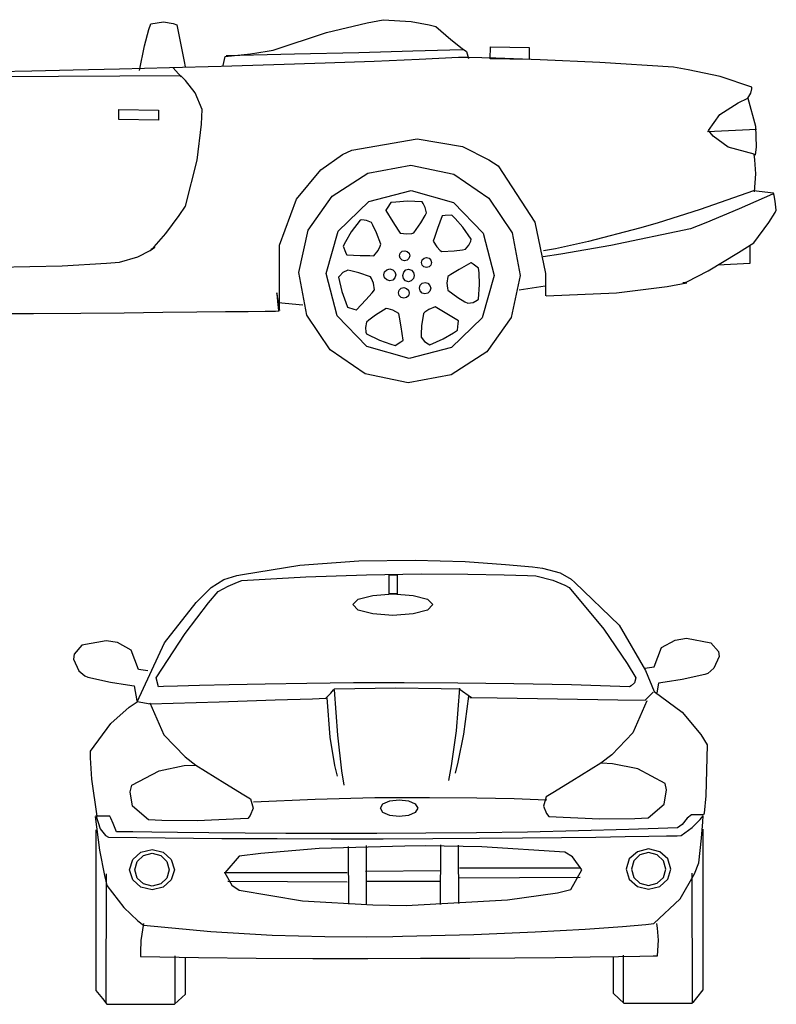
# Model space of a CAD drawing. Extents: x 6796 to 11184, y 929 to 3966.
# Tile 2 of 2: x 8991 to 11184, y 934 to 3788. Entities that reach past the tile are written whole.
import ezdxf

# ---------------------------------------------------------------- set-up
doc = ezdxf.new("R2010")
doc.units = 0
doc.header["$LTSCALE"] = 0.000394
doc.header["$MEASUREMENT"] = 0
doc.layers.add('LAYER_1', color=7, linetype='CONTINUOUS')

msp = doc.modelspace()

# ---------------------------------------------------------------- linework, layer by layer
at = {"layer": 'LAYER_1', "color": 7, "linetype": 'Continuous'}
for p, q in [((9365.4, 3759.6), (9371.3, 3776.7)), ((9371.3, 3776.7), (9407.6, 3781.9)), ((9407.6, 3781.9), (9435.3, 3777)), ((9435.3, 3777), (9446.4, 3772.9)), ((9446.4, 3772.9), (9458.7, 3710.4)), ((9880.6, 3751.4), (9998.1, 3779.6)), ((9998.1, 3779.6), (10044.6, 3788.2)), ((10044.6, 3788.2), (10125.3, 3782.7)), ((10125.3, 3782.7), (10178.4, 3773.7)), ((10178.4, 3773.7), (10197.5, 3768.9)), ((10197.5, 3768.9), (10240.8, 3730.4)), ((9352.1, 3712.4), (9365.4, 3759.6)), ((9725.7, 3699.9), (9880.6, 3751.4)), ((9337.8, 3641.4), (9352.1, 3712.4)), ((10240.8, 3730.4), (10273.3, 3704.8)), ((9458.7, 3710.4), (9467.5, 3667.3)), ((9586.8, 3681.5), (9660.1, 3689.6)), ((9589.7, 3684.3), (9787.7, 3688.9)), ((9660.1, 3689.6), (9708.3, 3696.8)), ((9708.3, 3696.8), (9725.7, 3699.9)), ((9787.7, 3688.9), (9974.1, 3693.5)), ((9974.1, 3693.5), (10130.3, 3697.5)), ((10130.3, 3697.5), (10237.6, 3700.4)), ((10237.6, 3700.4), (10277.5, 3701.4)), ((10273.3, 3704.8), (10286.1, 3695.6)), ((10286.1, 3695.6), (10291.6, 3675.3)), ((10355.2, 3674.4), (10355.6, 3709.1)), ((10355.6, 3709.1), (10468.3, 3707.6)), ((10468.3, 3707.6), (10467.8, 3673)), ((9467.5, 3667.3), (9470.8, 3651.2)), ((9727.2, 3657), (9575.2, 3652.6)), ((9580.7, 3655.6), (9586.8, 3681.5)), ((9876.4, 3661.9), (9727.2, 3657)), ((10018.3, 3667.1), (9876.4, 3661.9)), ((10148.5, 3672.7), (10018.3, 3667.1)), ((10262.8, 3678.5), (10148.5, 3672.7)), ((10290.5, 3678.3), (10262.8, 3678.5)), ((10370.9, 3676.7), (10290.5, 3678.3)), ((10467.8, 3673), (10355.2, 3674.4)), ((10499.8, 3672.3), (10370.9, 3676.7)), ((10673, 3664), (10499.8, 3672.3)), ((10886.4, 3650.2), (10673, 3664)), ((9457.9, 3625.2), (8780.6, 3621.7)), ((9025.6, 3639.1), (8924.8, 3637)), ((9145.4, 3641.7), (9025.6, 3639.1)), ((9279.9, 3644.9), (9145.4, 3641.7)), ((9424.6, 3648.5), (9279.9, 3644.9)), ((9575.2, 3652.6), (9424.6, 3648.5)), ((9458.9, 3622.5), (9436.1, 3648.8)), ((9471.6, 3611.5), (9457.9, 3625.2)), ((10928.8, 3643.1), (10886.4, 3650.2)), ((11021.8, 3623.2), (10928.8, 3643.1)), ((9499.1, 3576.2), (9471.6, 3611.5)), ((11113.9, 3592.4), (11021.8, 3623.2)), ((9519.6, 3527.7), (9499.1, 3576.2)), ((11101.9, 3560.8), (11110.3, 3575.3)), ((11110.3, 3575.3), (11113.4, 3587.4)), ((11113.4, 3587.4), (11113.9, 3592.4)), ((11020.4, 3513), (11073.8, 3547.3)), ((11073.8, 3547.3), (11101.9, 3560.8)), ((11101.9, 3560.8), (11123.6, 3479.3)), ((9278.1, 3498.5), (9278.5, 3527.7)), ((9278.5, 3527.7), (9393.6, 3526.2)), ((9393.6, 3526.2), (9393.3, 3497)), ((9517.7, 3485.5), (9519.6, 3527.7)), ((10988.1, 3466.9), (11020.4, 3513)), ((9393.3, 3497), (9278.1, 3498.5)), ((9505.2, 3381.1), (9517.7, 3485.5)), ((10985.1, 3464), (11126.8, 3470.9)), ((11001.7, 3450.1), (10988.1, 3466.9)), ((11123.6, 3479.3), (11125.6, 3419.2)), ((9954, 3410.2), (10143.6, 3442.7)), ((10143.6, 3442.7), (10274.1, 3420.8)), ((11044.8, 3418.2), (11001.7, 3450.1)), ((9863.6, 3352.6), (9926.6, 3397.2)), ((9926.6, 3397.2), (9954, 3410.2)), ((10274.1, 3420.8), (10350.5, 3382.3)), ((11120.1, 3398.7), (11044.8, 3418.2)), ((11122.5, 3382.4), (11120.1, 3398.7)), ((11125.6, 3419.2), (11122.9, 3395.8)), ((9471.4, 3247.3), (9505.2, 3381.1)), ((10350.5, 3382.3), (10377.7, 3364.6)), ((11125.3, 3341.7), (11122.5, 3382.4)), ((9793.2, 3267.9), (9863.6, 3352.6)), ((9897, 3277.1), (10000, 3343.6)), ((10000, 3343.6), (10125.1, 3366.9)), ((10125.1, 3366.9), (10249.6, 3340.4)), ((10249.6, 3340.4), (10350.8, 3271.2)), ((10377.7, 3364.6), (10484.4, 3201.2)), ((11121.5, 3288.9), (11125.3, 3341.7)), ((10002.9, 3261.2), (10126, 3292.9)), ((10126, 3292.9), (10248.2, 3258)), ((11118.7, 3291.9), (10963.3, 3237.7)), ((11176.4, 3285.3), (11118.7, 3291.9)), ((11177.9, 3279), (11176.4, 3285.3)), ((9743.9, 3134.8), (9793.2, 3267.9)), ((9826.8, 3177.6), (9897, 3277.1)), ((9914.4, 3174.9), (10002.9, 3261.2)), ((10067.1, 3257.9), (10056.5, 3241.9)), ((10081, 3259.6), (10067.1, 3257.9)), ((10115, 3261.9), (10081, 3259.6)), ((10157.2, 3260), (10115, 3261.9)), ((10160.6, 3255.5), (10157.2, 3260)), ((10166.8, 3244.1), (10160.6, 3255.5)), ((10248.2, 3258), (10334.5, 3169.5)), ((10350.8, 3271.2), (10418.5, 3169.9)), ((11173.5, 3282.5), (11076.8, 3240.1)), ((11181.2, 3261.7), (11177.9, 3279)), ((11184.4, 3236.1), (11181.2, 3261.7)), ((9452.7, 3221), (9471.4, 3247.3)), ((10052.6, 3236), (10052, 3235.1)), ((10052, 3235.1), (10072.8, 3201.8)), ((10056.5, 3241.9), (10052.6, 3236)), ((10166, 3220.7), (10170, 3228.7)), ((10170, 3228.7), (10166.8, 3244.1)), ((10963.3, 3237.7), (10838.8, 3198.5)), ((11076.8, 3240.1), (10979.6, 3199.6)), ((11162.5, 3200.4), (11180.7, 3228.8)), ((11180.7, 3228.8), (11184.4, 3236.1)), ((9414, 3168.6), (9452.7, 3221)), ((9977.4, 3207.5), (9952.1, 3173.5)), ((9982.9, 3207.7), (9977.4, 3207.5)), ((9995.9, 3206.4), (9982.9, 3207.7)), ((10010.4, 3200.4), (9995.9, 3206.4)), ((10014.8, 3192.6), (10010.4, 3200.4)), ((10072.8, 3201.8), (10088, 3178.1)), ((10133.1, 3170.2), (10153.8, 3199.8)), ((10153.8, 3199.8), (10166, 3220.7)), ((10216, 3219.9), (10202.5, 3183)), ((10217, 3220), (10216, 3219.9)), ((10224.1, 3220.5), (10217, 3220)), ((10243.2, 3221.9), (10224.1, 3220.5)), ((10253.2, 3212), (10243.2, 3221.9)), ((10275.7, 3186.5), (10253.2, 3212)), ((10484.4, 3201.2), (10514.9, 3052.6)), ((10838.8, 3198.5), (10787.9, 3183.5)), ((10979.6, 3199.6), (10935.2, 3181.6)), ((11119.6, 3141.6), (11162.5, 3200.4)), ((9380.8, 3130.2), (9414, 3168.6)), ((9799.9, 3055.2), (9826.8, 3177.6)), ((9879.5, 3052.7), (9914.4, 3174.9)), ((9952.1, 3173.5), (9934.9, 3144.1)), ((10025.3, 3170.8), (10014.8, 3192.6)), ((10038.2, 3137.1), (10025.3, 3170.8)), ((10088, 3178.1), (10093.8, 3169)), ((10093.8, 3169), (10113.4, 3167)), ((10113.4, 3167), (10127.7, 3168.7)), ((10127.7, 3168.7), (10133.1, 3170.2)), ((10202.5, 3183), (10193, 3156.6)), ((10300.1, 3152), (10275.7, 3186.5)), ((10334.5, 3169.5), (10366.2, 3046.4)), ((10418.5, 3169.9), (10442.2, 3046.8)), ((10787.9, 3183.5), (10639.8, 3145.6)), ((10935.2, 3181.6), (10704.9, 3133.8)), ((9934.9, 3144.1), (9928.5, 3131.6)), ((10193, 3156.6), (10189.4, 3146.4)), ((10189.4, 3146.4), (10199.8, 3129.6)), ((10293.4, 3134.7), (10298.7, 3146.6)), ((10298.7, 3146.6), (10300.1, 3152)), ((10639.8, 3145.6), (10543.8, 3124.4)), ((11074.9, 3113.5), (11119.6, 3141.6)), ((9333.5, 3100.4), (9369.3, 3119.3)), ((9369.3, 3119.3), (9382.3, 3128.7)), ((9371.6, 3121.7), (9380.8, 3130.2)), ((9377.1, 3125), (9371.6, 3121.7)), ((9382.3, 3128.7), (9377.1, 3125)), ((9744, 2944.9), (9743.9, 3134.8)), ((9928.5, 3131.6), (9935.8, 3113.9)), ((9935.8, 3113.9), (9938.5, 3107.4)), ((10017.1, 3103.9), (10029.7, 3119)), ((10029.7, 3119), (10036.3, 3131.8)), ((10036.3, 3131.8), (10038.2, 3137.1)), ((10092.1, 3104.1), (10094.2, 3111.5)), ((10094.2, 3111.5), (10099.5, 3116.7)), ((10099.5, 3116.7), (10106.9, 3118.6)), ((10106.9, 3118.6), (10114.3, 3116.5)), ((10114.3, 3116.5), (10119.5, 3111.2)), ((10199.8, 3129.6), (10209.9, 3119.4)), ((10209.9, 3119.4), (10214.4, 3116)), ((10214.4, 3116), (10250.4, 3117.8)), ((10250.4, 3117.8), (10274.4, 3121)), ((10274.4, 3121), (10283.2, 3122.7)), ((10283.2, 3122.7), (10293.4, 3134.7)), ((10543.8, 3124.4), (10509.7, 3117.7)), ((10704.9, 3133.8), (10559.3, 3108.1)), ((10986.7, 3060.3), (11074.9, 3113.5)), ((11108, 3133.1), (11107.3, 3081.1)), ((9242.7, 3082.1), (9280.4, 3085.4)), ((9280.4, 3085.4), (9333.5, 3100.4)), ((9938.5, 3107.4), (9938.9, 3106.4)), ((9938.9, 3106.4), (9978.1, 3105)), ((9978.1, 3105), (10006.3, 3104.2)), ((10006.3, 3104.2), (10017.1, 3103.9)), ((10094, 3096.7), (10092.1, 3104.1)), ((10099.2, 3091.4), (10094, 3096.7)), ((10106.6, 3089.3), (10099.2, 3091.4)), ((10114, 3091.2), (10106.6, 3089.3)), ((10119.3, 3096.4), (10114, 3091.2)), ((10121.4, 3103.8), (10119.3, 3096.4)), ((10119.5, 3111.2), (10121.4, 3103.8)), ((10155.7, 3084.3), (10157.8, 3091.7)), ((10157.6, 3076.9), (10155.7, 3084.3)), ((10157.8, 3091.7), (10163.2, 3096.9)), ((10163.2, 3096.9), (10170.6, 3098.8)), ((10170.6, 3098.8), (10178, 3096.7)), ((10178, 3096.7), (10183.2, 3091.4)), ((10185.1, 3083.9), (10183, 3076.6)), ((10183.2, 3091.4), (10185.1, 3083.9)), ((10299, 3083.7), (10265.2, 3063.8)), ((10299.9, 3083.2), (10299, 3083.7)), ((10305.7, 3079.1), (10299.9, 3083.2)), ((10559.3, 3108.1), (10508.5, 3100.4)), ((8871.8, 3069.2), (9114.2, 3075.1)), ((9114.2, 3075.1), (9242.7, 3082.1)), ((9823.6, 2932.1), (9799.9, 3055.2)), ((9928, 3055), (9918.7, 3046)), ((9942, 3062.2), (9928, 3055)), ((9950.7, 3060.5), (9942, 3062.2)), ((9974.2, 3054.4), (9950.7, 3060.5)), ((10008.3, 3042.4), (9974.2, 3054.4)), ((10046.4, 3048.6), (10048.9, 3057.3)), ((10048.9, 3057.3), (10055.2, 3063.4)), ((10055.2, 3063.4), (10063.9, 3065.6)), ((10063.9, 3065.6), (10072.6, 3063.2)), ((10072.6, 3063.2), (10078.7, 3056.9)), ((10078.7, 3056.9), (10081, 3048.1)), ((10101.7, 3047), (10104.1, 3056.1)), ((10104.1, 3056.1), (10110, 3062.6)), ((10110, 3062.6), (10118.3, 3064.9)), ((10118.3, 3064.9), (10126.6, 3062.3)), ((10126.6, 3062.3), (10132.4, 3055.8)), ((10132.4, 3055.8), (10134.5, 3046.6)), ((10162.8, 3071.6), (10157.6, 3076.9)), ((10170.2, 3069.4), (10162.8, 3071.6)), ((10177.6, 3071.4), (10170.2, 3069.4)), ((10183, 3076.6), (10177.6, 3071.4)), ((10265.2, 3063.8), (10241.1, 3049.2)), ((10321.4, 3068.1), (10305.7, 3079.1)), ((10322.8, 3054.2), (10321.4, 3068.1)), ((10924.6, 3028.6), (10986.7, 3060.3)), ((11107.3, 3081.1), (11014.8, 3076.5)), ((9911.2, 2929.6), (9879.5, 3052.7)), ((9918.7, 3046), (9915.3, 3041.6)), ((9915.3, 3041.6), (9924.8, 3000.3)), ((10011.1, 3037.5), (10008.3, 3042.4)), ((10016.6, 3024.2), (10011.1, 3037.5)), ((10048.7, 3039.9), (10046.4, 3048.6)), ((10054.8, 3033.6), (10048.7, 3039.9)), ((10063.5, 3031.1), (10054.8, 3033.6)), ((10072.2, 3033.3), (10063.5, 3031.1)), ((10078.5, 3039.5), (10072.2, 3033.3)), ((10081, 3048.1), (10078.5, 3039.5)), ((10103.8, 3037.8), (10101.7, 3047)), ((10109.6, 3031.3), (10103.8, 3037.8)), ((10117.9, 3028.7), (10109.6, 3031.3)), ((10126.2, 3031), (10117.9, 3028.7)), ((10132.1, 3037.5), (10126.2, 3031)), ((10134.5, 3046.6), (10132.1, 3037.5)), ((10157.9, 3024.2), (10166.2, 3026.3)), ((10166.2, 3026.3), (10174.4, 3024)), ((10231.9, 3043.6), (10229.4, 3024)), ((10241.1, 3049.2), (10231.9, 3043.6)), ((10324.2, 3020.2), (10322.8, 3054.2)), ((10366.2, 3046.4), (10331.3, 2924.2)), ((10442.2, 3046.8), (10415.3, 2924.4)), ((10514.9, 3052.6), (10514.8, 2987.7)), ((10913, 3025.4), (10924.6, 3028.6)), ((9924.8, 3000.3), (9936, 2968.2)), ((10012.7, 2996.7), (10019.9, 3004.8)), ((10019.9, 3004.8), (10016.6, 3024.2)), ((10088.9, 2996.2), (10091.2, 3004)), ((10091.2, 3004), (10096.8, 3009.5)), ((10096.8, 3009.5), (10104.7, 3011.6)), ((10104.7, 3011.6), (10112.5, 3009.3)), ((10112.5, 3009.3), (10118, 3003.7)), ((10118, 3003.7), (10120, 2995.8)), ((10149.6, 3010.1), (10151.9, 3018.4)), ((10151.7, 3001.8), (10149.6, 3010.1)), ((10157.5, 2995.8), (10151.7, 3001.8)), ((10151.9, 3018.4), (10157.9, 3024.2)), ((10180, 3001.4), (10174.1, 2995.6)), ((10174.4, 3024), (10180.3, 3018)), ((10182.4, 3009.7), (10180, 3001.4)), ((10180.3, 3018), (10182.4, 3009.7)), ((10229.4, 3024), (10230.8, 3009.8)), ((10230.8, 3009.8), (10232.1, 3004.3)), ((10232.1, 3004.3), (10261.2, 2982.9)), ((10321.3, 2977.9), (10324.2, 3020.2)), ((10513.9, 3015.3), (10438.9, 3003.8)), ((10721.3, 2996.2), (10868.3, 3015.2)), ((10868.3, 3015.2), (10924.6, 3025.7)), ((10918.8, 3025.2), (10913, 3025.4)), ((10924.6, 3025.7), (10918.8, 3025.2)), ((9744.8, 2945.6), (9736, 2996.5)), ((9736, 2996.5), (9738.4, 2971)), ((9738.4, 2971), (9741.5, 2945.5)), ((9967.4, 2946.8), (9993.9, 2975.8)), ((9993.9, 2975.8), (10012.7, 2996.7)), ((10091, 2988.4), (10088.9, 2996.2)), ((10096.5, 2982.7), (10091, 2988.4)), ((10104.3, 2980.5), (10096.5, 2982.7)), ((10112.1, 2982.5), (10104.3, 2980.5)), ((10117.8, 2988), (10112.1, 2982.5)), ((10120, 2995.8), (10117.8, 2988)), ((10165.8, 2993.5), (10157.5, 2995.8)), ((10174.1, 2995.6), (10165.8, 2993.5)), ((10261.2, 2982.9), (10281.8, 2970.2)), ((10281.8, 2970.2), (10289.7, 2966)), ((10289.7, 2966), (10305.1, 2968.8)), ((10305.1, 2968.8), (10316.7, 2974.7)), ((10316.7, 2974.7), (10321.3, 2977.9)), ((10516.7, 2987.6), (10721.3, 2996.2)), ((9405.9, 2939.9), (9504.1, 2940.9)), ((9504.1, 2940.9), (9587.1, 2941.8)), ((9587.1, 2941.8), (9653.5, 2942.6)), ((9653.5, 2942.6), (9702.5, 2943.3)), ((9702.5, 2943.3), (9732.6, 2943.7)), ((9732.6, 2943.7), (9743, 2943.8)), ((9739.8, 2968), (9812.1, 2962)), ((9936, 2968.2), (9941.4, 2955.3)), ((9941.4, 2955.3), (9959.7, 2949.3)), ((9959.7, 2949.3), (9966.4, 2947.2)), ((9966.4, 2947.2), (9967.4, 2946.8)), ((10053.3, 2950.6), (10022.7, 2931.4)), ((10058.9, 2949.8), (10053.3, 2950.6)), ((10072.6, 2945.8), (10058.9, 2949.8)), ((10089.9, 2936.3), (10072.6, 2945.8)), ((10165.3, 2940.5), (10161.1, 2936.8)), ((10177.2, 2948.5), (10165.3, 2940.5)), ((10195.7, 2955.6), (10177.2, 2948.5)), ((10205, 2950.1), (10195.7, 2955.6)), ((10229.2, 2935.8), (10205, 2950.1)), ((8882.8, 2936), (9030.8, 2936.8)), ((9030.8, 2936.8), (9168.1, 2937.8)), ((9168.1, 2937.8), (9293.5, 2938.8)), ((9293.5, 2938.8), (9405.9, 2939.9)), ((9891.3, 2830.8), (9823.6, 2932.1)), ((9997.5, 2841.1), (9911.2, 2929.6)), ((10003.3, 2916.9), (9996.5, 2911.1)), ((10022.7, 2931.4), (10003.3, 2916.9)), ((10091.8, 2925.6), (10089.9, 2936.3)), ((10096.4, 2897.9), (10091.8, 2925.6)), ((10161.1, 2936.8), (10156.1, 2901)), ((10262.8, 2915.5), (10229.2, 2935.8)), ((10331.3, 2924.2), (10242.8, 2837.9)), ((10261.9, 2907.5), (10262.7, 2914.5)), ((10262.7, 2914.5), (10262.8, 2915.5)), ((10415.3, 2924.4), (10345, 2824.9)), ((9996.5, 2911.1), (9993.4, 2895.7)), ((9993.4, 2895.7), (9994.7, 2882.7)), ((10102.5, 2859.1), (10096.4, 2897.9)), ((10156.1, 2901), (10154.7, 2876.8)), ((10248.1, 2880.5), (10259.7, 2888.4)), ((10259.7, 2888.4), (10261.9, 2907.5)), ((9994.7, 2882.7), (9996, 2877.3)), ((9996, 2877.3), (10034.2, 2859.1)), ((10034.2, 2859.1), (10066.3, 2847.9)), ((10079.8, 2844), (10095.8, 2854.6)), ((10095.8, 2854.6), (10101.7, 2858.5)), ((10101.7, 2858.5), (10102.5, 2859.1)), ((10154.7, 2876.8), (10154.7, 2867.9)), ((10154.7, 2867.9), (10164.6, 2855.6)), ((10164.6, 2855.6), (10175.2, 2848.2)), ((10180.2, 2845.7), (10218.8, 2863.2)), ((10218.8, 2863.2), (10248.1, 2880.5)), ((9992.5, 2761.6), (9891.3, 2830.8)), ((10119.7, 2806.2), (9997.5, 2841.1)), ((10066.3, 2847.9), (10079.8, 2844)), ((10242.8, 2837.9), (10119.7, 2806.2)), ((10175.2, 2848.2), (10180.2, 2845.7)), ((10345, 2824.9), (10242.1, 2758.4)), ((10117, 2735.1), (9992.5, 2761.6)), ((10242.1, 2758.4), (10117, 2735.1)), ((9636.5, 2179.6), (9803.2, 2206.7)), ((9803.2, 2206.7), (9973.6, 2219.6)), ((9973.6, 2219.6), (10136.9, 2221.8)), ((10136.9, 2221.8), (10282.4, 2217.1)), ((10282.4, 2217.1), (10399.6, 2209.2)), ((10399.6, 2209.2), (10477.8, 2201.7)), ((10477.8, 2201.7), (10506.2, 2198.4)), ((10506.2, 2198.4), (10557.3, 2184.4)), ((9583, 2165.1), (9619.8, 2176.5)), ((9619.8, 2176.5), (9636.5, 2179.6)), ((9634.9, 2162.5), (9820.3, 2173.4)), ((9820.3, 2173.4), (9995.9, 2179.3)), ((9995.9, 2179.3), (10154.8, 2181.4)), ((10062.4, 2178.6), (10085.3, 2178.6)), ((10062.4, 2123.4), (10062.4, 2178.6)), ((10085.3, 2178.6), (10085.3, 2123.4)), ((10154.8, 2181.4), (10290.2, 2181)), ((10290.2, 2181), (10395.3, 2179.2)), ((10395.3, 2179.2), (10463.3, 2177.2)), ((10463.3, 2177.2), (10487.5, 2176.3)), ((10487.5, 2176.3), (10536, 2163.3)), ((10557.3, 2184.4), (10589.3, 2166.1)), ((9502.2, 2098.7), (9546.2, 2142)), ((9546.2, 2142), (9583, 2165.1)), ((9565.9, 2130.3), (9595, 2145.8)), ((9595, 2145.8), (9622.6, 2157.7)), ((9622.6, 2157.7), (9634.9, 2162.5)), ((10536, 2163.3), (10570.8, 2148.7)), ((10570.8, 2148.7), (10584, 2141.8)), ((10584, 2141.8), (10684.1, 2021.8)), ((10589.3, 2166.1), (10600.3, 2157)), ((10600.3, 2157), (10728.4, 2033.2)), ((9538.4, 2097.6), (9565.9, 2130.3)), ((9972.5, 2108.1), (10014.2, 2119.2)), ((10014.2, 2119.2), (10072.7, 2123.4)), ((10085.3, 2123.4), (10062.4, 2123.4)), ((10072.7, 2123.4), (10131.2, 2119.2)), ((10131.2, 2119.2), (10172.9, 2108.1)), ((9410.6, 1981.9), (9502.2, 2098.7)), ((9470.9, 2009.1), (9538.4, 2097.6)), ((9956.6, 2092.4), (9972.5, 2108.1)), ((9972.5, 2076.8), (9956.6, 2092.4)), ((10172.9, 2108.1), (10188.8, 2092.4)), ((10188.8, 2092.4), (10172.9, 2076.8)), ((10014.2, 2065.6), (9972.5, 2076.8)), ((10072.7, 2061.4), (10014.2, 2065.6)), ((10131.2, 2065.6), (10072.7, 2061.4)), ((10172.9, 2076.8), (10131.2, 2065.6)), ((10728.4, 2033.2), (10804.7, 1901.9)), ((9386.7, 1879.8), (9470.9, 2009.1)), ((10684.1, 2021.8), (10752.1, 1921.7)), ((9171.1, 1974.5), (9148.2, 1948.7)), ((9241.1, 1987.7), (9171.1, 1974.5)), ((9274.3, 1982.4), (9241.1, 1987.7)), ((9314.3, 1960.7), (9274.3, 1982.4)), ((9331.6, 1810.7), (9410.6, 1981.9)), ((10851.1, 1968.2), (10891.2, 1989.9)), ((10891.2, 1989.9), (10924.4, 1995.3)), ((10924.4, 1995.3), (10994.4, 1982.1)), ((10994.4, 1982.1), (11017.2, 1956.2)), ((9148.2, 1948.7), (9146.4, 1934.6)), ((9335.2, 1904.6), (9314.3, 1960.7)), ((10830.3, 1912.1), (10851.1, 1968.2)), ((11019, 1942.2), (11003.5, 1908.4)), ((11017.2, 1956.2), (11019, 1942.2)), ((9146.4, 1934.6), (9161.9, 1900.8)), ((10752.1, 1921.7), (10777.1, 1879.8)), ((9161.9, 1900.8), (9180, 1885.7)), ((9180, 1885.7), (9188.7, 1882.2)), ((9362.7, 1900.7), (9335.2, 1904.6)), ((10802.8, 1908.3), (10830.3, 1912.1)), ((10804.7, 1901.9), (10829.9, 1840.8)), ((10976.8, 1889.7), (10911.8, 1875.3)), ((10985.5, 1893.2), (10976.8, 1889.7)), ((11003.5, 1908.4), (10985.5, 1893.2)), ((9188.7, 1882.2), (9253.6, 1867.7)), ((9253.6, 1867.7), (9303.2, 1859.7)), ((9303.2, 1859.7), (9323, 1857.2)), ((9323, 1857.2), (9330.7, 1813.7)), ((9393.6, 1854.5), (9386.7, 1879.8)), ((9447.9, 1856.3), (9407.6, 1855)), ((9512.2, 1858.1), (9447.9, 1856.3)), ((9597.9, 1860.2), (9512.2, 1858.1)), ((9702.5, 1862.2), (9597.9, 1860.2)), ((9823.6, 1864), (9702.5, 1862.2)), ((9958.8, 1865.3), (9823.6, 1864)), ((10105.5, 1865.8), (9958.8, 1865.3)), ((10261.3, 1865.2), (10105.5, 1865.8)), ((10423.8, 1863.3), (10261.3, 1865.2)), ((10590.4, 1859.9), (10423.8, 1863.3)), ((10758.7, 1854.5), (10590.4, 1859.9)), ((10764, 1857.5), (10758.7, 1854.5)), ((10773.4, 1866.1), (10764, 1857.5)), ((10777.1, 1879.8), (10773.4, 1866.1)), ((10842.5, 1864.8), (10837.8, 1836.9)), ((10862.2, 1867.3), (10842.5, 1864.8)), ((10911.8, 1875.3), (10862.2, 1867.3)), ((9407.6, 1855), (9393.6, 1854.5)), ((9878.7, 1821), (9892.5, 1835.4)), ((9892.5, 1835.4), (9900.7, 1845)), ((9900.7, 1845), (9903.5, 1848.4)), ((9902.7, 1845.8), (9911.7, 1713.7)), ((9903.5, 1848.4), (10080.1, 1850.9)), ((10080.1, 1850.9), (10212.4, 1849.7)), ((10212.4, 1849.7), (10264.6, 1848.4)), ((10266.2, 1850.1), (10256, 1726.8)), ((10264.6, 1848.4), (10300.3, 1823.7)), ((10804.2, 1815.5), (10827.5, 1838.8)), ((10829.9, 1840.8), (10911.8, 1780.7)), ((9308.1, 1795.3), (9331.6, 1810.7)), ((9330.9, 1811.4), (9369.3, 1804.5)), ((9368.5, 1807.6), (9409.1, 1714.8)), ((9369.3, 1804.5), (9569.4, 1811.1)), ((9569.4, 1811.1), (9731.1, 1816.4)), ((9731.1, 1816.4), (9839.3, 1819.8)), ((9839.3, 1819.8), (9878.7, 1821)), ((9881.4, 1822.4), (9890.1, 1708.7)), ((10291.7, 1826.7), (10277.1, 1716.9)), ((10297.2, 1824.3), (10296.1, 1823.7)), ((10296.1, 1823.7), (10375.5, 1821.9)), ((10299.2, 1824), (10297.2, 1824.3)), ((10300.3, 1823.7), (10299.2, 1824)), ((10375.5, 1821.9), (10550.2, 1819.1)), ((10550.2, 1819.1), (10724.8, 1816.6)), ((10724.8, 1816.6), (10804.2, 1815.5)), ((10808.9, 1813.2), (10768.3, 1720.4)), ((9254.6, 1748.2), (9308.1, 1795.3)), ((10911.8, 1780.7), (10965.2, 1716.4)), ((9196, 1667.6), (9254.6, 1748.2)), ((9409.1, 1714.8), (9470.2, 1651.1)), ((9911.7, 1713.7), (9924.1, 1610.9)), ((10256, 1726.8), (10241.6, 1624.7)), ((10277.1, 1716.9), (10261, 1635.4)), ((10768.3, 1720.4), (10707.2, 1656.7)), ((10965.2, 1716.4), (10984.3, 1686.4)), ((9890.1, 1708.7), (9903.9, 1626.5)), ((10984.3, 1686.4), (10979.7, 1538.3)), ((9195.9, 1648.1), (9196, 1667.6)), ((10707.2, 1656.7), (10675.7, 1633)), ((9199.9, 1586.7), (9195.9, 1648.1)), ((9467.6, 1625.7), (9499.7, 1627.4)), ((9470.2, 1651.1), (9501.7, 1627.4)), ((9501.7, 1627.4), (9585.4, 1575.1)), ((10261, 1635.4), (10253.4, 1603.5)), ((10675.7, 1633), (10591.9, 1580.7)), ((10709.7, 1631.3), (10677.6, 1633)), ((10782.7, 1616.5), (10709.7, 1631.3)), ((9315.6, 1568.7), (9394.7, 1610.9)), ((9394.7, 1610.9), (9467.6, 1625.7)), ((9903.9, 1626.5), (9911.2, 1595)), ((9924.1, 1610.9), (9930.3, 1569.5)), ((10241.6, 1624.7), (10234.3, 1582.2)), ((10861.8, 1574.3), (10782.7, 1616.5)), ((9214.9, 1479.4), (9199.9, 1586.7)), ((9585.4, 1575.1), (9640.5, 1541.4)), ((10591.9, 1580.7), (10536.8, 1547)), ((10866, 1555.4), (10861.8, 1574.3)), ((9311.3, 1549.7), (9315.6, 1568.7)), ((9317.9, 1508.6), (9311.3, 1549.7)), ((10536.8, 1547), (10517, 1535.1)), ((10859.4, 1514.2), (10866, 1555.4)), ((9640.5, 1541.4), (9660.3, 1529.5)), ((9660.3, 1529.5), (9667.9, 1502.5)), ((9668.8, 1520.6), (9847.8, 1528.9)), ((9847.8, 1528.9), (10020.6, 1533)), ((10020.6, 1533), (10179.3, 1533.8)), ((10036.6, 1502.5), (10044, 1514.8)), ((10044, 1514.8), (10063.5, 1523.6)), ((10063.5, 1523.6), (10090.8, 1526.9)), ((10090.8, 1526.9), (10118.1, 1523.6)), ((10118.1, 1523.6), (10137.6, 1514.8)), ((10137.6, 1514.8), (10145, 1502.5)), ((10179.3, 1533.8), (10316.4, 1532.5)), ((10316.4, 1532.5), (10423.9, 1530.1)), ((10423.9, 1530.1), (10494.1, 1527.9)), ((10494.1, 1527.9), (10519.2, 1526.9)), ((10517, 1535.1), (10509.5, 1508.1)), ((10812.8, 1474.4), (10859.4, 1514.2)), ((10979.7, 1538.3), (10975.1, 1488.2)), ((9364.6, 1468.8), (9317.9, 1508.6)), ((9667.9, 1502.5), (9659.4, 1481)), ((10044, 1490.2), (10036.6, 1502.5)), ((10063.5, 1481.4), (10044, 1490.2)), ((10137.6, 1490.2), (10118.1, 1481.4)), ((10145, 1502.5), (10137.6, 1490.2)), ((10509.5, 1508.1), (10517.9, 1486.6)), ((10517.9, 1486.6), (10524.7, 1477.9)), ((10975.1, 1488.2), (10973, 1483.1)), ((9209.6, 1478), (9222.2, 1380.9)), ((9211.7, 1482.3), (9223.9, 1442.1)), ((9252.5, 1479.4), (9214.9, 1479.4)), ((9254.9, 1473.5), (9252.5, 1479.4)), ((9261.4, 1457.6), (9254.9, 1473.5)), ((9271.3, 1434.2), (9261.4, 1457.6)), ((9403.1, 1467.1), (9364.6, 1468.8)), ((9505.7, 1466.1), (9403.1, 1467.1)), ((9652.6, 1472.2), (9505.7, 1466.1)), ((9659.4, 1481), (9652.6, 1472.2)), ((10090.8, 1478), (10063.5, 1481.4)), ((10118.1, 1481.4), (10090.8, 1478)), ((10524.7, 1477.9), (10671.7, 1471.7)), ((10671.7, 1471.7), (10774.2, 1472.7)), ((10774.2, 1472.7), (10812.8, 1474.4)), ((10925.5, 1473.1), (10911.6, 1455.4)), ((10938.8, 1483.1), (10925.5, 1473.1)), ((10950.4, 1483.3), (10938.8, 1483.1)), ((10940.9, 1446.1), (10963.5, 1469.5)), ((10961.4, 1482.9), (10950.4, 1483.3)), ((10973, 1483.1), (10961.4, 1482.9)), ((10963.5, 1469.5), (10972, 1480.2)), ((10967.3, 1415.3), (10971.1, 1462.8)), ((10971.1, 1462.8), (10972, 1480.2)), ((9211.7, 1439.8), (9211.7, 974.2)), ((9223.9, 1442.1), (9239.9, 1423.2)), ((9283.4, 1434), (9271.3, 1434.2)), ((9318.4, 1433.4), (9283.4, 1434)), ((9374, 1432.6), (9318.4, 1433.4)), ((9448.3, 1431.7), (9374, 1432.6)), ((9539.2, 1430.7), (9448.3, 1431.7)), ((9644.5, 1429.9), (9539.2, 1430.7)), ((9762.2, 1429.2), (9644.5, 1429.9)), ((9890.2, 1428.9), (9762.2, 1429.2)), ((10026.4, 1429.1), (9890.2, 1428.9)), ((10168.6, 1429.8), (10026.4, 1429.1)), ((10314.9, 1431.2), (10168.6, 1429.8)), ((10463.1, 1433.3), (10314.9, 1431.2)), ((10611.1, 1436.4), (10463.1, 1433.3)), ((10756.9, 1440.4), (10611.1, 1436.4)), ((10898.3, 1445.6), (10756.9, 1440.4)), ((10911.6, 1455.4), (10898.3, 1445.6)), ((10908.3, 1422.8), (10940.9, 1446.1)), ((10971.2, 1441.7), (10971.2, 976.1)), ((9239.9, 1423.2), (9247.9, 1418.5)), ((9247.9, 1418.5), (9412.7, 1416.3)), ((9412.7, 1416.3), (9576.4, 1414.9)), ((9576.4, 1414.9), (9737.3, 1414.1)), ((9737.3, 1414.1), (9894, 1413.8)), ((9894, 1413.8), (10044.9, 1413.9)), ((10044.9, 1413.9), (10188.7, 1414.5)), ((10188.7, 1414.5), (10323.6, 1415.3)), ((10323.6, 1415.3), (10448.4, 1416.4)), ((10448.4, 1416.4), (10561.4, 1417.6)), ((10561.4, 1417.6), (10661.1, 1418.8)), ((10661.1, 1418.8), (10746.1, 1420)), ((10746.1, 1420), (10814.8, 1421.1)), ((10814.8, 1421.1), (10865.7, 1422)), ((10865.7, 1422), (10897.4, 1422.6)), ((10897.4, 1422.6), (10908.3, 1422.8)), ((10959.3, 1344.1), (10967.3, 1415.3)), ((9222.2, 1380.9), (9236.7, 1307.3)), ((9318.4, 1353.4), (9341.7, 1374.4)), ((9341.7, 1374.4), (9374.4, 1382.4)), ((9349.2, 1365.2), (9374.4, 1371.7)), ((9374.4, 1382.4), (9407, 1374.4)), ((9374.4, 1371.7), (9399.5, 1365.2)), ((9407, 1374.4), (9430.3, 1353.4)), ((9689.6, 1371.1), (9627, 1363)), ((9858.9, 1385.6), (9689.6, 1371.1)), ((10106.9, 1392.4), (9858.9, 1385.6)), ((9942.9, 1391.4), (9943.7, 1224.2)), ((9995.6, 1393.9), (9994.8, 1222.5)), ((10167.2, 1393.5), (10106.9, 1392.4)), ((10330.6, 1390.6), (10167.2, 1393.5)), ((10210.8, 1396.5), (10210, 1223.4)), ((10261.9, 1394.8), (10262.7, 1225.9)), ((10571.1, 1374.8), (10330.6, 1390.6)), ((10593.9, 1361.2), (10571.1, 1374.8)), ((10781.5, 1376.3), (10758.2, 1355.3)), ((10814.2, 1384.3), (10781.5, 1376.3)), ((10814.2, 1373.6), (10789, 1367.1)), ((10846.9, 1376.3), (10814.2, 1384.3)), ((10839.4, 1367.1), (10814.2, 1373.6)), ((10870.1, 1355.3), (10846.9, 1376.3)), ((9309.5, 1323.9), (9318.4, 1353.4)), ((9324.4, 1323.9), (9331.2, 1348)), ((9331.2, 1348), (9349.2, 1365.2)), ((9399.5, 1365.2), (9417.5, 1348)), ((9417.5, 1348), (9424.3, 1323.9)), ((9430.3, 1353.4), (9439.2, 1323.9)), ((9627, 1363), (9585.2, 1315)), ((10620.7, 1323.7), (10593.9, 1361.2)), ((10758.2, 1355.3), (10749.3, 1325.8)), ((10771.1, 1349.9), (10764.2, 1325.8)), ((10789, 1367.1), (10771.1, 1349.9)), ((10857.3, 1349.9), (10839.4, 1367.1)), ((10864.1, 1325.8), (10857.3, 1349.9)), ((10879, 1325.8), (10870.1, 1355.3)), ((10946.9, 1311.6), (10959.3, 1344.1)), ((9318.4, 1294.4), (9309.5, 1323.9)), ((9331.2, 1299.8), (9324.4, 1323.9)), ((9424.3, 1323.9), (9417.5, 1299.8)), ((9439.2, 1323.9), (9430.3, 1294.4)), ((9583.9, 1316), (9940.4, 1316)), ((9585.2, 1315), (9606.1, 1279.2)), ((9993.3, 1319.9), (10212.7, 1321.9)), ((10265.5, 1329.7), (10618.1, 1329.7)), ((10588.7, 1267), (10620.7, 1323.7)), ((10749.3, 1325.8), (10758.2, 1296.3)), ((10764.2, 1325.8), (10771.1, 1301.7)), ((10857.3, 1301.7), (10864.1, 1325.8)), ((10870.1, 1296.3), (10879, 1325.8)), ((10941.5, 937.8), (10940.5, 1313.5)), ((9236.7, 1307.3), (9243.6, 1278.2)), ((9241.5, 935.9), (9242.5, 1311.6)), ((9341.7, 1273.4), (9318.4, 1294.4)), ((9349.2, 1282.6), (9331.2, 1299.8)), ((9417.5, 1299.8), (9399.5, 1282.6)), ((9430.3, 1294.4), (9407, 1273.4)), ((9594, 1290.5), (9940.4, 1288.6)), ((9995.2, 1290.5), (10208.7, 1290.5)), ((10263.6, 1300.3), (10616.1, 1302.3)), ((10758.2, 1296.3), (10781.5, 1275.3)), ((10771.1, 1301.7), (10789, 1284.5)), ((10789, 1284.5), (10814.2, 1278)), ((10814.2, 1278), (10839.4, 1284.5)), ((10839.4, 1284.5), (10857.3, 1301.7)), ((10846.9, 1275.3), (10870.1, 1296.3)), ((10905.7, 1239.9), (10946.9, 1311.6)), ((9243.6, 1278.2), (9292.9, 1214.4)), ((9374.4, 1265.4), (9341.7, 1273.4)), ((9374.4, 1276.1), (9349.2, 1282.6)), ((9399.5, 1282.6), (9374.4, 1276.1)), ((9407, 1273.4), (9374.4, 1265.4)), ((9606.1, 1279.2), (9627, 1265.1)), ((9627, 1265.1), (9810.8, 1234.2)), ((10405.3, 1236.6), (10550.1, 1257)), ((10550.1, 1257), (10588.7, 1267)), ((10781.5, 1275.3), (10814.2, 1267.3)), ((10814.2, 1267.3), (10846.9, 1275.3)), ((9810.8, 1234.2), (10014.5, 1222.1)), ((10110.8, 1220), (10405.3, 1236.6)), ((10829.6, 1167.6), (10905.7, 1239.9)), ((9292.9, 1214.4), (9333.2, 1176.1)), ((10014.5, 1222.1), (10110.8, 1220)), ((9333.2, 1176.1), (9349.9, 1163.4)), ((9349.9, 1167.6), (9342, 1119.2)), ((9349.9, 1163.4), (9545, 1144.8)), ((9545, 1144.8), (9723.1, 1134.3)), ((10307.2, 1136.4), (10485, 1143.7)), ((10485, 1143.7), (10630, 1152)), ((10630, 1152), (10738.3, 1159.7)), ((10738.3, 1159.7), (10806.1, 1165.4)), ((10806.1, 1165.4), (10829.6, 1167.6)), ((10840.1, 1154.3), (10838.1, 1167.6)), ((10842.5, 1120.1), (10840.1, 1154.3)), ((9342, 1119.2), (9340.8, 1085)), ((9723.1, 1134.3), (9875.8, 1129.9)), ((9875.8, 1129.9), (9995.1, 1129.4)), ((9995.1, 1129.4), (10072.7, 1130.6)), ((10072.7, 1130.6), (10100.4, 1131.5)), ((10100.4, 1131.5), (10307.2, 1136.4)), ((10840.2, 1074.1), (10842.5, 1120.1)), ((9340.8, 1085), (9341.4, 1072)), ((9341.4, 1072), (9509.2, 1069.5)), ((9441.3, 935.9), (9441.3, 1074.1)), ((9471.1, 963.6), (9471.1, 1069.9)), ((9509.2, 1069.5), (9676.5, 1067.9)), ((9676.5, 1067.9), (9841, 1067)), ((9841, 1067), (10000.5, 1066.8)), ((10000.5, 1066.8), (10152.8, 1067.1)), ((10152.8, 1067.1), (10295.6, 1067.8)), ((10295.6, 1067.8), (10426.6, 1068.8)), ((10426.6, 1068.8), (10543.6, 1069.9)), ((10543.6, 1069.9), (10644.4, 1071.1)), ((10644.4, 1071.1), (10726.7, 1072.2)), ((10711.9, 965.4), (10711.9, 1071.7)), ((10726.7, 1072.2), (10788.3, 1073.2)), ((10741.6, 937.8), (10741.6, 1076)), ((10788.3, 1073.2), (10826.9, 1073.9)), ((10826.9, 1073.9), (10840.2, 1074.1)), ((9211.7, 974.2), (9230.4, 950.5)), ((10971.2, 976.1), (10952.6, 952.4)), ((9230.4, 950.5), (9240.5, 937.6)), ((9439.2, 933.8), (9471.1, 963.6)), ((10743.7, 935.7), (10711.9, 965.4)), ((10952.6, 952.4), (10942.4, 939.5)), ((9240.5, 937.6), (9243.6, 933.8)), ((9243.6, 933.8), (9439.2, 933.8)), ((10939.3, 935.7), (10743.7, 935.7)), ((10942.4, 939.5), (10939.3, 935.7))]:
    msp.add_line(p, q, dxfattribs=at)

doc.saveas('drawing.dxf')
